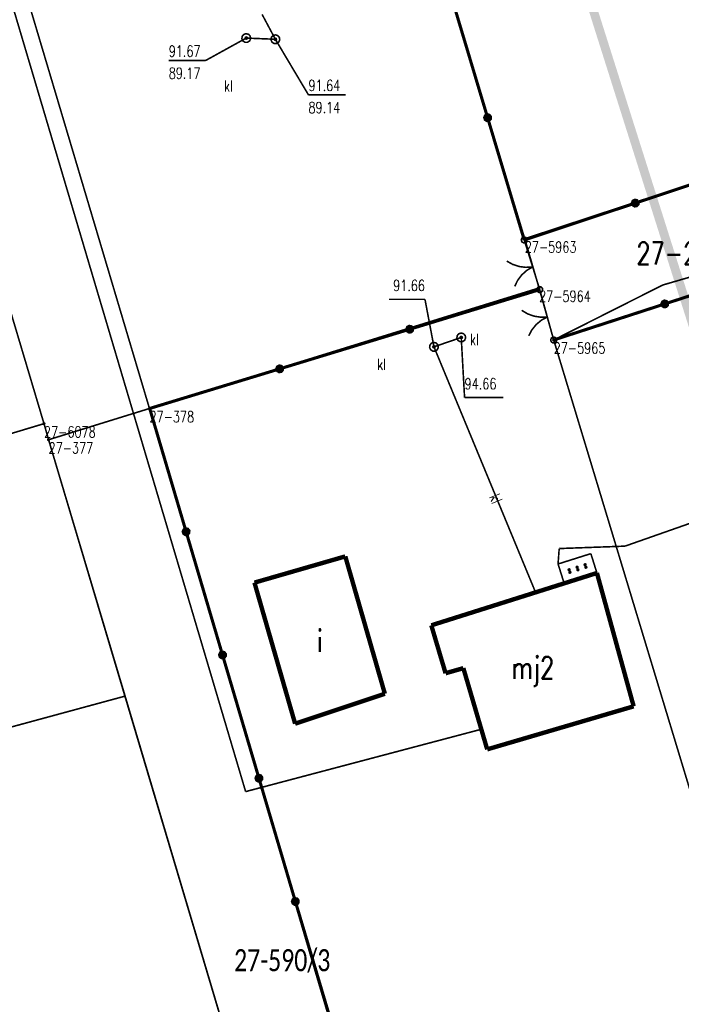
# Model space of a CAD drawing. Header units: metres. Extents: x 7542868 to 7543897, y 5828496 to 5830561.
# Tile 41 of 122: x 7543153 to 7543190, y 5830050 to 5830106. Entities that reach past the tile are written whole.
import ezdxf
from ezdxf.enums import TextEntityAlignment as Align

# ---------------------------------------------------------------- set-up
doc = ezdxf.new("R2010")
doc.units = ezdxf.units.M
doc.header["$MEASUREMENT"] = 0
for name, color, linetype in [('BDOT500_KTOK_L_1', 7, 'Continuous'), ('BDOT500_KTOK_L_4', 7, 'Continuous'), ('BUDYNKI_EGBB_E_T_0', 7, 'Continuous'), ('BUDYNKI_EGBB_L_0', 7, 'Continuous'), ('BUDYNKI_EGBE_L_2', 7, 'Continuous'), ('GESUT_SUPE_L_3', 7, 'Continuous'), ('GESUT_SUPK_E_T_1', 7, 'Continuous'), ('GESUT_SUPK_L_1', 7, 'Continuous'), ('GESUT_SUPP_L_6', 7, 'Continuous'), ('GESUT_SUTK_T_0', 7, 'Continuous'), ('GESUT_SUUK_E_T_3', 7, 'Continuous'), ('GESUT_SUUK_T_2', 7, 'Continuous'), ('GESUT_SUUK_T_4', 7, 'Continuous'), ('GLOWNA_BAZA_DZIALKI', 7, 'Continuous'), ('GLOWNA_BAZA_NUMERY_PUNKTOW', 7, 'Continuous'), ('GLOWNA_BAZA_PUNKTY', 7, 'Continuous'), ('SZUMIN_511-1_DROGA_POM_UZUPEL__', 7, 'Continuous')]:
    doc.layers.add(name, color=color, linetype=linetype)
doc.layers.add('Numery_dzialek', color=7, linetype='Continuous', lineweight=13)
doc.styles.add('Legend', font='calibri.ttf')
doc.styles.add('STYL_ARIAL', font='simplex', dxfattribs={"width": 0.75, "oblique": 0.1})

msp = doc.modelspace()

# ---------------------------------------------------------------- linework, layer by layer
at = {"layer": 'BDOT500_KTOK_L_1', "color": 7, "const_width": 0.09}
for points in [[(7543181.0657, 5830093.4869), (7543181.0304, 5830093.5977), (7543181.0745, 5830093.7053), (7543181.1774, 5830093.7593), (7543181.2911, 5830093.7345), (7543181.3622, 5830093.6425), (7543181.3575, 5830093.5263), (7543181.2792, 5830093.4403), (7543181.164, 5830093.4248), (7543181.0657, 5830093.4869)], [(7543181.4536, 5830092.7802), (7543181.2002, 5830093.5909)], [(7543181.6774, 5830092.0644), (7543181.2942, 5830092.0382), (7543180.9132, 5830092.0858), (7543180.5482, 5830092.2053), (7543180.2128, 5830092.3924)], [(7543181.9011, 5830091.3486), (7543181.4536, 5830092.7802)], [(7543180.6604, 5830090.9607), (7543180.8295, 5830091.3055), (7543181.0614, 5830091.6116), (7543181.3476, 5830091.8677), (7543181.6774, 5830092.0644)], [(7543182.08, 5830090.7766), (7543181.8266, 5830091.5872)], [(7543181.9454, 5830090.6726), (7543181.9101, 5830090.7834), (7543181.9542, 5830090.891), (7543182.0572, 5830090.945), (7543182.1708, 5830090.9202), (7543182.2419, 5830090.8282), (7543182.2372, 5830090.712), (7543182.159, 5830090.626), (7543182.0437, 5830090.6105), (7543181.9454, 5830090.6726)], [(7543181.9454, 5830090.6726), (7543181.9101, 5830090.7834), (7543181.9542, 5830090.891), (7543182.0572, 5830090.945), (7543182.1708, 5830090.9202), (7543182.2419, 5830090.8282), (7543182.2372, 5830090.712), (7543182.159, 5830090.626), (7543182.0437, 5830090.6105), (7543181.9454, 5830090.6726)], [(7543182.3083, 5830089.9515), (7543182.08, 5830090.7766)], [(7543182.5083, 5830089.2286), (7543182.1245, 5830089.2151), (7543181.7452, 5830089.2752), (7543181.3844, 5830089.4067), (7543181.0554, 5830089.6048)], [(7543182.7083, 5830088.5058), (7543182.3083, 5830089.9515)], [(7543181.4554, 5830088.1591), (7543181.6358, 5830088.4981), (7543181.8777, 5830088.7964), (7543182.1722, 5830089.0429), (7543182.5083, 5830089.2286)], [(7543182.87, 5830087.9216), (7543182.6416, 5830088.7467)], [(7543182.7354, 5830087.8177), (7543182.7001, 5830087.9284), (7543182.7442, 5830088.036), (7543182.8472, 5830088.0901), (7543182.9608, 5830088.0653), (7543183.0319, 5830087.9733), (7543183.0272, 5830087.8571), (7543182.949, 5830087.7711), (7543182.8337, 5830087.7555), (7543182.7354, 5830087.8177)]]:
    msp.add_lwpolyline(points, dxfattribs=at)
at = {"layer": 'BDOT500_KTOK_L_4', "color": 7, "const_width": 0.175}
for points in [[(7543177.0481, 5830107.449), (7543179.1241, 5830100.5199)], [(7543178.9896, 5830100.416), (7543178.9543, 5830100.5268), (7543178.9984, 5830100.6343), (7543179.1014, 5830100.6884), (7543179.215, 5830100.6636), (7543179.2861, 5830100.5716), (7543179.2814, 5830100.4554), (7543179.2032, 5830100.3694), (7543179.0879, 5830100.3538), (7543178.9896, 5830100.416)], [(7543179.1241, 5830100.5199), (7543181.2002, 5830093.5909)], [(7543187.4946, 5830095.6803), (7543193.789, 5830097.7698)], [(7543181.2002, 5830093.5909), (7543187.4946, 5830095.6803)], [(7543187.3601, 5830095.5764), (7543187.3247, 5830095.6871), (7543187.3688, 5830095.7947), (7543187.4718, 5830095.8488), (7543187.5854, 5830095.824), (7543187.6565, 5830095.732), (7543187.6519, 5830095.6158), (7543187.5736, 5830095.5298), (7543187.4584, 5830095.5142), (7543187.3601, 5830095.5764)], [(7543195.4684, 5830092.01), (7543189.1692, 5830089.9658)], [(7543182.08, 5830090.7766), (7543174.7078, 5830088.5315)], [(7543189.0347, 5830089.8618), (7543188.9993, 5830089.9726), (7543189.0435, 5830090.0802), (7543189.1464, 5830090.1343), (7543189.26, 5830090.1095), (7543189.3311, 5830090.0175), (7543189.3265, 5830089.9013), (7543189.2482, 5830089.8153), (7543189.133, 5830089.7997), (7543189.0347, 5830089.8618)], [(7543189.1692, 5830089.9658), (7543182.87, 5830087.9216)], [(7543174.7078, 5830088.5315), (7543167.3356, 5830086.2865)], [(7543174.5733, 5830088.4276), (7543174.5379, 5830088.5384), (7543174.5821, 5830088.6459), (7543174.685, 5830088.7), (7543174.7986, 5830088.6752), (7543174.8697, 5830088.5832), (7543174.8651, 5830088.467), (7543174.7868, 5830088.381), (7543174.6716, 5830088.3654), (7543174.5733, 5830088.4276)], [(7543167.3356, 5830086.2865), (7543159.9635, 5830084.0415)], [(7543167.2011, 5830086.1826), (7543167.1658, 5830086.2933), (7543167.2099, 5830086.4009), (7543167.3128, 5830086.455), (7543167.4265, 5830086.4302), (7543167.4976, 5830086.3382), (7543167.4929, 5830086.222), (7543167.4146, 5830086.136), (7543167.2994, 5830086.1204), (7543167.2011, 5830086.1826)], [(7543159.9635, 5830084.0415), (7543162.0287, 5830077.0561)], [(7543161.8942, 5830076.9521), (7543161.8588, 5830077.0629), (7543161.9029, 5830077.1705), (7543162.0059, 5830077.2245), (7543162.1195, 5830077.1998), (7543162.1906, 5830077.1078), (7543162.186, 5830076.9916), (7543162.1077, 5830076.9056), (7543161.9925, 5830076.89), (7543161.8942, 5830076.9521)], [(7543162.0287, 5830077.0561), (7543164.0939, 5830070.0707)], [(7543163.9594, 5830069.9667), (7543163.924, 5830070.0775), (7543163.9682, 5830070.1851), (7543164.0711, 5830070.2391), (7543164.1847, 5830070.2143), (7543164.2558, 5830070.1223), (7543164.2512, 5830070.0061), (7543164.1729, 5830069.9201), (7543164.0577, 5830069.9046), (7543163.9594, 5830069.9667)], [(7543164.0939, 5830070.0707), (7543166.1591, 5830063.0852)], [(7543166.0246, 5830062.9813), (7543165.9892, 5830063.0921), (7543166.0334, 5830063.1996), (7543166.1363, 5830063.2537), (7543166.2499, 5830063.2289), (7543166.3211, 5830063.1369), (7543166.3164, 5830063.0207), (7543166.2381, 5830062.9347), (7543166.1229, 5830062.9191), (7543166.0246, 5830062.9813)], [(7543166.1591, 5830063.0852), (7543168.2243, 5830056.0998)], [(7543168.0898, 5830055.9959), (7543168.0545, 5830056.1066), (7543168.0986, 5830056.2142), (7543168.2015, 5830056.2683), (7543168.3152, 5830056.2435), (7543168.3863, 5830056.1515), (7543168.3816, 5830056.0353), (7543168.3033, 5830055.9493), (7543168.1881, 5830055.9337), (7543168.0898, 5830055.9959)], [(7543168.2243, 5830056.0998), (7543170.2895, 5830049.1144)]]:
    msp.add_lwpolyline(points, dxfattribs=at)
at = {"layer": 'BUDYNKI_EGBB_L_0', "color": 34, "const_width": 0.25}
for points in [[(7543171.0536, 5830075.6575), (7543165.9031, 5830074.1714)], [(7543173.2981, 5830067.8719), (7543171.0536, 5830075.6575)], [(7543175.9315, 5830071.7509), (7543185.3223, 5830074.7167)], [(7543185.3223, 5830074.7167), (7543187.4052, 5830067.1601)], [(7543165.9031, 5830074.1714), (7543168.2091, 5830066.1762)], [(7543176.7405, 5830069.0361), (7543175.9315, 5830071.7509)], [(7543177.7487, 5830069.3231), (7543176.7405, 5830069.0361)], [(7543179.1009, 5830064.7219), (7543177.7487, 5830069.3231)], [(7543168.2091, 5830066.1762), (7543173.2981, 5830067.8719)], [(7543187.4052, 5830067.1601), (7543179.1009, 5830064.7219)]]:
    msp.add_lwpolyline(points, dxfattribs=at)
at = {"layer": 'BUDYNKI_EGBE_L_2', "color": 7, "const_width": 0.09}
for points in [[(7543183.1184, 5830075.2267), (7543184.9779, 5830075.8139)], [(7543184.9779, 5830075.8139), (7543185.3223, 5830074.7167)], [(7543183.4647, 5830074.13), (7543183.1184, 5830075.2267)], [(7543184.1587, 5830075.0128), (7543184.1487, 5830075.0497), (7543184.1677, 5830075.0829), (7543184.2046, 5830075.093), (7543184.2379, 5830075.0739), (7543184.2479, 5830075.037), (7543184.2289, 5830075.0038), (7543184.1919, 5830074.9938), (7543184.1587, 5830075.0128)], [(7543184.6113, 5830075.1557), (7543184.6012, 5830075.1926), (7543184.6203, 5830075.2259), (7543184.6572, 5830075.2359), (7543184.6904, 5830075.2169), (7543184.7004, 5830075.1799), (7543184.6814, 5830075.1467), (7543184.6445, 5830075.1367), (7543184.6113, 5830075.1557)], [(7543184.6113, 5830075.1557), (7543184.6012, 5830075.1926), (7543184.6203, 5830075.2259), (7543184.6572, 5830075.2359), (7543184.6904, 5830075.2169), (7543184.7004, 5830075.1799), (7543184.6814, 5830075.1467), (7543184.6445, 5830075.1367), (7543184.6113, 5830075.1557)], [(7543184.6562, 5830075.0126), (7543184.6462, 5830075.0495), (7543184.6652, 5830075.0827), (7543184.7021, 5830075.0928), (7543184.7353, 5830075.0738), (7543184.7454, 5830075.0368), (7543184.7263, 5830075.0036), (7543184.6894, 5830074.9936), (7543184.6562, 5830075.0126)], [(7543184.6562, 5830075.0126), (7543184.6462, 5830075.0495), (7543184.6652, 5830075.0827), (7543184.7021, 5830075.0928), (7543184.7353, 5830075.0738), (7543184.7454, 5830075.0368), (7543184.7263, 5830075.0036), (7543184.6894, 5830074.9936), (7543184.6562, 5830075.0126)], [(7543185.3223, 5830074.7167), (7543183.4647, 5830074.13)], [(7543183.7062, 5830074.8699), (7543183.6962, 5830074.9068), (7543183.7152, 5830074.94), (7543183.7521, 5830074.95), (7543183.7853, 5830074.931), (7543183.7954, 5830074.8941), (7543183.7763, 5830074.8609), (7543183.7394, 5830074.8509), (7543183.7062, 5830074.8699)], [(7543183.7062, 5830074.8699), (7543183.6962, 5830074.9068), (7543183.7152, 5830074.94), (7543183.7521, 5830074.95), (7543183.7853, 5830074.931), (7543183.7954, 5830074.8941), (7543183.7763, 5830074.8609), (7543183.7394, 5830074.8509), (7543183.7062, 5830074.8699)], [(7543183.7514, 5830074.7268), (7543183.7413, 5830074.7638), (7543183.7604, 5830074.797), (7543183.7973, 5830074.807), (7543183.8305, 5830074.788), (7543183.8405, 5830074.7511), (7543183.8215, 5830074.7179), (7543183.7846, 5830074.7078), (7543183.7514, 5830074.7268)], [(7543183.7514, 5830074.7268), (7543183.7413, 5830074.7638), (7543183.7604, 5830074.797), (7543183.7973, 5830074.807), (7543183.8305, 5830074.788), (7543183.8405, 5830074.7511), (7543183.8215, 5830074.7179), (7543183.7846, 5830074.7078), (7543183.7514, 5830074.7268)], [(7543184.2038, 5830074.8697), (7543184.1938, 5830074.9066), (7543184.2128, 5830074.9399), (7543184.2497, 5830074.9499), (7543184.2829, 5830074.9309), (7543184.2929, 5830074.8939), (7543184.2739, 5830074.8607), (7543184.237, 5830074.8507), (7543184.2038, 5830074.8697)]]:
    msp.add_lwpolyline(points, dxfattribs=at)
at = {"layer": 'GESUT_SUPE_L_3', "color": 1, "const_width": 0.09}
for points in [[(7543189.0492, 5830091.0351), (7543205.8377, 5830095.9328)], [(7543182.87, 5830087.9216), (7543189.0492, 5830091.0351)], [(7543195.5222, 5830079.2584), (7543186.9119, 5830076.238)], [(7543186.9119, 5830076.238), (7543183.1823, 5830076.102)], [(7543183.1823, 5830076.102), (7543183.1184, 5830075.2267)]]:
    msp.add_lwpolyline(points, dxfattribs=at)
at = {"layer": 'GESUT_SUPK_L_1', "color": 34, "const_width": 0.09}
for points in [[(7543167.0888, 5830104.9643), (7543166.3389, 5830106.3693)], [(7543167.0888, 5830104.9643), (7543166.3389, 5830106.3693)], [(7543165.4381, 5830105.0328), (7543167.0888, 5830104.9643)], [(7543165.4381, 5830105.0328), (7543167.0888, 5830104.9643)], [(7543177.6282, 5830088.0651), (7543176.0816, 5830087.5343)], [(7543176.0816, 5830087.5343), (7543177.6282, 5830088.0651)], [(7543176.0816, 5830087.5343), (7543181.8437, 5830073.6181)], [(7543181.8437, 5830073.6181), (7543176.0816, 5830087.5343)]]:
    msp.add_lwpolyline(points, dxfattribs=at)
at = {"layer": 'GESUT_SUPP_L_6', "color": 30, "const_width": 0.09}
for points in [[(7543147.6692, 5830122.0899), (7543165.4037, 5830062.3278)], [(7543165.4037, 5830062.3278), (7543178.7664, 5830065.8603)]]:
    msp.add_lwpolyline(points, dxfattribs=at)
at = {"layer": 'GESUT_SUTK_T_0', "color": 34, "const_width": 0.09}
for points in [[(7543165.4381, 5830105.0328), (7543163.131, 5830103.7589)], [(7543165.4381, 5830105.0953), (7543165.4823, 5830105.077), (7543165.5006, 5830105.0328), (7543165.4823, 5830104.9886), (7543165.4381, 5830104.9703), (7543165.3939, 5830104.9886), (7543165.3756, 5830105.0328), (7543165.3939, 5830105.077), (7543165.4381, 5830105.0953)], [(7543167.0888, 5830105.0268), (7543167.133, 5830105.0085), (7543167.1513, 5830104.9643), (7543167.133, 5830104.9201), (7543167.0888, 5830104.9018), (7543167.0446, 5830104.9201), (7543167.0263, 5830104.9643), (7543167.0446, 5830105.0085), (7543167.0888, 5830105.0268)], [(7543167.0888, 5830104.9643), (7543168.9648, 5830101.8143)], [(7543161.041, 5830103.7589), (7543163.131, 5830103.7589)], [(7543168.9648, 5830101.8143), (7543171.082, 5830101.8143)], [(7543173.5362, 5830090.2279), (7543175.5719, 5830090.2279)], [(7543176.0816, 5830087.5343), (7543175.5719, 5830090.2279)], [(7543177.6282, 5830088.1276), (7543177.6723, 5830088.1093), (7543177.6907, 5830088.0651), (7543177.6723, 5830088.0209), (7543177.6282, 5830088.0026), (7543177.584, 5830088.0209), (7543177.5657, 5830088.0651), (7543177.584, 5830088.1093), (7543177.6282, 5830088.1276)], [(7543177.6282, 5830088.0651), (7543177.8179, 5830084.6567)], [(7543176.0816, 5830087.5968), (7543176.1258, 5830087.5785), (7543176.1441, 5830087.5343), (7543176.1258, 5830087.4901), (7543176.0816, 5830087.4718), (7543176.0374, 5830087.4901), (7543176.0191, 5830087.5343), (7543176.0374, 5830087.5785), (7543176.0816, 5830087.5968)], [(7543177.8179, 5830084.6567), (7543180.0164, 5830084.6567)]]:
    msp.add_lwpolyline(points, dxfattribs=at)
at = {"layer": 'GESUT_SUUK_T_2', "color": 34, "const_width": 0.09}
for points in [[(7543165.4381, 5830105.2828), (7543165.5733, 5830105.2431), (7543165.6655, 5830105.1367), (7543165.6856, 5830104.9972), (7543165.627, 5830104.8691), (7543165.5085, 5830104.7929), (7543165.3677, 5830104.7929), (7543165.2492, 5830104.8691), (7543165.1907, 5830104.9972), (7543165.2107, 5830105.1367), (7543165.3029, 5830105.2431), (7543165.4381, 5830105.2828)], [(7543167.0888, 5830105.2143), (7543167.224, 5830105.1746), (7543167.3162, 5830105.0681), (7543167.3363, 5830104.9287), (7543167.2778, 5830104.8006), (7543167.1593, 5830104.7244), (7543167.0184, 5830104.7244), (7543166.8999, 5830104.8006), (7543166.8414, 5830104.9287), (7543166.8614, 5830105.0681), (7543166.9537, 5830105.1746), (7543167.0888, 5830105.2143)], [(7543177.6282, 5830088.3151), (7543177.7633, 5830088.2755), (7543177.8556, 5830088.169), (7543177.8756, 5830088.0296), (7543177.8171, 5830087.9014), (7543177.6986, 5830087.8253), (7543177.5577, 5830087.8253), (7543177.4392, 5830087.9014), (7543177.3807, 5830088.0296), (7543177.4007, 5830088.169), (7543177.493, 5830088.2755), (7543177.6282, 5830088.3151)], [(7543176.0816, 5830087.7843), (7543176.2168, 5830087.7446), (7543176.309, 5830087.6381), (7543176.3291, 5830087.4987), (7543176.2705, 5830087.3706), (7543176.152, 5830087.2944), (7543176.0112, 5830087.2944), (7543175.8927, 5830087.3706), (7543175.8342, 5830087.4987), (7543175.8542, 5830087.6381), (7543175.9465, 5830087.7446), (7543176.0816, 5830087.7843)]]:
    msp.add_lwpolyline(points, dxfattribs=at)
at = {"layer": 'GESUT_SUUK_T_4', "color": 7, "const_width": 0.09}
for points in [[(7543165.4381, 5830105.2828), (7543165.5733, 5830105.2431), (7543165.6655, 5830105.1367), (7543165.6856, 5830104.9972), (7543165.627, 5830104.8691), (7543165.5085, 5830104.7929), (7543165.3677, 5830104.7929), (7543165.2492, 5830104.8691), (7543165.1907, 5830104.9972), (7543165.2107, 5830105.1367), (7543165.3029, 5830105.2431), (7543165.4381, 5830105.2828)], [(7543167.0888, 5830105.2143), (7543167.224, 5830105.1746), (7543167.3162, 5830105.0681), (7543167.3363, 5830104.9287), (7543167.2778, 5830104.8006), (7543167.1593, 5830104.7244), (7543167.0184, 5830104.7244), (7543166.8999, 5830104.8006), (7543166.8414, 5830104.9287), (7543166.8614, 5830105.0681), (7543166.9537, 5830105.1746), (7543167.0888, 5830105.2143)], [(7543177.6282, 5830088.3151), (7543177.7633, 5830088.2755), (7543177.8556, 5830088.169), (7543177.8756, 5830088.0296), (7543177.8171, 5830087.9014), (7543177.6986, 5830087.8253), (7543177.5577, 5830087.8253), (7543177.4392, 5830087.9014), (7543177.3807, 5830088.0296), (7543177.4007, 5830088.169), (7543177.493, 5830088.2755), (7543177.6282, 5830088.3151)], [(7543176.0816, 5830087.7843), (7543176.2168, 5830087.7446), (7543176.309, 5830087.6381), (7543176.3291, 5830087.4987), (7543176.2705, 5830087.3706), (7543176.152, 5830087.2944), (7543176.0112, 5830087.2944), (7543175.8927, 5830087.3706), (7543175.8342, 5830087.4987), (7543175.8542, 5830087.6381), (7543175.9465, 5830087.7446), (7543176.0816, 5830087.7843)]]:
    msp.add_lwpolyline(points, dxfattribs=at)
at = {"layer": 'GLOWNA_BAZA_DZIALKI', "color": 92, "lineweight": 20, "const_width": 0.09}
for points in [[(7543181.23, 5830093.66), (7543165.01, 5830147.28)], [(7543159.95, 5830084.04), (7543143.32, 5830139.87)], [(7543137.65, 5830137.94), (7543153.97, 5830083.18)], [(7543206.42, 5830101.96), (7543181.23, 5830093.66)], [(7543208.14, 5830096.12), (7543182.87, 5830087.93)], [(7543182.04, 5830090.87), (7543181.23, 5830093.66)], [(7543182.04, 5830090.87), (7543159.95, 5830084.04)], [(7543182.87, 5830087.93), (7543182.04, 5830090.87)], [(7543198.8, 5830035.34), (7543182.87, 5830087.93)], [(7543154.23, 5830082.27), (7543159.95, 5830084.04)], [(7543176.52, 5830028.39), (7543159.95, 5830084.04)], [(7543105.23, 5830068.52), (7543153.97, 5830083.18)], [(7543153.97, 5830083.18), (7543154.23, 5830082.27)], [(7543154.23, 5830082.27), (7543170.8, 5830026.63)]]:
    msp.add_lwpolyline(points, dxfattribs=at)
at = {"layer": 'GLOWNA_BAZA_PUNKTY', "color": 7, "const_width": 0.09}
for points in [[(7543181.23, 5830093.705), (7543181.2618, 5830093.6918), (7543181.275, 5830093.66), (7543181.2618, 5830093.6282), (7543181.23, 5830093.615), (7543181.1982, 5830093.6282), (7543181.185, 5830093.66), (7543181.1982, 5830093.6918), (7543181.23, 5830093.705)], [(7543182.04, 5830090.915), (7543182.0718, 5830090.9018), (7543182.085, 5830090.87), (7543182.0718, 5830090.8382), (7543182.04, 5830090.825), (7543182.0082, 5830090.8382), (7543181.995, 5830090.87), (7543182.0082, 5830090.9018), (7543182.04, 5830090.915)], [(7543182.87, 5830087.975), (7543182.9018, 5830087.9618), (7543182.915, 5830087.93), (7543182.9018, 5830087.8982), (7543182.87, 5830087.885), (7543182.8382, 5830087.8982), (7543182.825, 5830087.93), (7543182.8382, 5830087.9618), (7543182.87, 5830087.975)], [(7543159.95, 5830084.085), (7543159.9818, 5830084.0718), (7543159.995, 5830084.04), (7543159.9818, 5830084.0082), (7543159.95, 5830083.995), (7543159.9182, 5830084.0082), (7543159.905, 5830084.04), (7543159.9182, 5830084.0718), (7543159.95, 5830084.085)], [(7543153.97, 5830083.225), (7543154.0018, 5830083.2118), (7543154.015, 5830083.18), (7543154.0018, 5830083.1482), (7543153.97, 5830083.135), (7543153.9382, 5830083.1482), (7543153.925, 5830083.18), (7543153.9382, 5830083.2118), (7543153.97, 5830083.225)], [(7543154.23, 5830082.315), (7543154.2618, 5830082.3018), (7543154.275, 5830082.27), (7543154.2618, 5830082.2382), (7543154.23, 5830082.225), (7543154.1982, 5830082.2382), (7543154.185, 5830082.27), (7543154.1982, 5830082.3018), (7543154.23, 5830082.315)]]:
    msp.add_lwpolyline(points, dxfattribs=at)
at = {"layer": 'SZUMIN_511-1_DROGA_POM_UZUPEL__', "color": 3}
for points, const_width in [([(7543244.256, 5829919.764), (7543137.16, 5830258.11)], 0.5), ([(7543159.95, 5830084.04), (7543143.32, 5830139.87)], 0.09), ([(7543145.1, 5830112.94), (7543153.97, 5830083.18)], 0.09), ([(7543208.02, 5830102.49), (7543181.23, 5830093.66)], 0.09), ([(7543209.77, 5830096.65), (7543182.87, 5830087.93)], 0.09), ([(7543181.23, 5830093.66), (7543182.04, 5830090.87)], 0.09), ([(7543182.04, 5830090.87), (7543159.95, 5830084.04)], 0.09), ([(7543182.87, 5830087.93), (7543182.04, 5830090.87)], 0.09), ([(7543159.95, 5830084.04), (7543176.52, 5830028.39)], 0.09), ([(7543153.97, 5830083.18), (7543154.23, 5830082.27)], 0.09), ([(7543154.23, 5830082.27), (7543158.57, 5830067.74)], 0.09), ([(7543158.57, 5830067.74), (7543145.3, 5830064.14)], 0.09), ([(7543170.8, 5830026.63), (7543158.57, 5830067.74)], 0.09)]:
    msp.add_lwpolyline(points, dxfattribs=dict(at, const_width=const_width))
at = {"layer": 'SZUMIN_511-1_DROGA_POM_UZUPEL__', "color": 7, "const_width": 0.09}
for points in [[(7543159.95, 5830084.04), (7543143.32, 5830139.87)], [(7543145.1, 5830112.94), (7543153.97, 5830083.18)], [(7543208.02, 5830102.49), (7543181.23, 5830093.66)], [(7543182.87, 5830087.93), (7543209.77, 5830096.65)], [(7543181.23, 5830093.66), (7543182.04, 5830090.87)], [(7543182.04, 5830090.87), (7543159.95, 5830084.04)], [(7543182.04, 5830090.87), (7543182.87, 5830087.93)], [(7543159.95, 5830084.04), (7543176.52, 5830028.39)], [(7543153.97, 5830083.18), (7543154.23, 5830082.27)], [(7543154.23, 5830082.27), (7543158.57, 5830067.74)], [(7543145.3, 5830064.14), (7543158.57, 5830067.74)], [(7543158.57, 5830067.74), (7543170.8, 5830026.63)]]:
    msp.add_lwpolyline(points, dxfattribs=at)

# ---------------------------------------------------------------- texts
at = {"layer": 'BUDYNKI_EGBB_E_T_0', "color": 7, "style": 'STYL_ARIAL', "width": 0.75}
for s, p in [('i', (7543169.6159, 5830070.8651)), ('mj2', (7543181.6952, 5830069.3473))]:
    msp.add_text(s, height=1.25, dxfattribs=at).set_placement(p, align=Align.MIDDLE_CENTER)
at = {"layer": 'GESUT_SUPK_E_T_1', "color": 34, "style": 'STYL_ARIAL', "width": 0.75}
msp.add_text('kl', height=0.625, rotation=292.4921, dxfattribs=at).set_placement((7543179.5865, 5830078.9333), align=Align.MIDDLE_CENTER)
at = {"layer": 'GESUT_SUTK_T_0', "color": 34, "style": 'STYL_ARIAL', "width": 0.75}
for s, p in [('91.67', (7543161.041, 5830104.6026)), ('89.17', (7543161.041, 5830103.3526)), ('91.64', (7543168.9648, 5830102.658)), ('89.14', (7543168.9648, 5830101.408))]:
    msp.add_text(s, height=0.625, dxfattribs=at).set_placement(p, align=Align.TOP_LEFT)
msp.add_text('91.66', height=0.625, dxfattribs=at).set_placement((7543175.5719, 5830090.5126), align=Align.BOTTOM_RIGHT)
msp.add_text('94.66', height=0.625, dxfattribs=at).set_placement((7543177.8179, 5830084.9415), align=Align.BOTTOM_LEFT)
at = {"layer": 'GESUT_SUUK_E_T_3', "color": 7, "style": 'STYL_ARIAL', "width": 0.75}
for p in [(7543164.1763, 5830101.8182), (7543178.1215, 5830087.4505), (7543172.8638, 5830086.0358)]:
    msp.add_text('kl', height=0.625, dxfattribs=at).set_placement(p, align=Align.BOTTOM_LEFT)
at = {"layer": 'GLOWNA_BAZA_NUMERY_PUNKTOW', "color": 7, "style": 'STYL_ARIAL', "width": 0.75}
for s, p in [('27-5963', (7543181.23, 5830093.5038)), ('27-5964', (7543182.04, 5830090.7138)), ('27-5965', (7543182.87, 5830087.7737)), ('27-378', (7543159.95, 5830083.8838)), ('27-6078', (7543153.97, 5830083.0237)), ('27-377', (7543154.23, 5830082.1137))]:
    msp.add_text(s, height=0.625, dxfattribs=at).set_placement(p, align=Align.TOP_LEFT)
at = {"layer": 'Numery_dzialek', "color": 92, "linetype": 'Continuous', "style": 'Legend', "width": 0.75}
msp.add_text('27-590/3', height=1.25, dxfattribs=at).set_placement((7543164.75, 5830053.3975), align=Align.TOP_LEFT)
at = {"layer": 'SZUMIN_511-1_DROGA_POM_UZUPEL__', "color": 7, "style": 'STYL_ARIAL', "width": 0.75}
msp.add_text('27-229/R', height=1.25, dxfattribs=at).set_placement((7543187.56, 5830093.4575), align=Align.TOP_LEFT)

doc.saveas('drawing.dxf')
